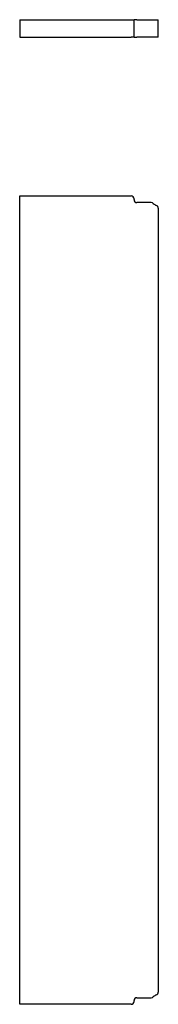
# Model space of a CAD drawing. Header units: inches. Extents: x 23 to 146, y 7 to 76.
# Tile 1 of 3: x 22.78 to 28.68, y 7.19 to 49.08. Entities that reach past the tile are written whole.
import ezdxf

# ---------------------------------------------------------------- set-up
doc = ezdxf.new("R2010")
doc.units = ezdxf.units.IN
doc.header["$MEASUREMENT"] = 0
doc.layers.add('Visible Edges(ANSI)', color=7, linetype='Continuous', lineweight=25)

msp = doc.modelspace()

# ---------------------------------------------------------------- linework, layer by layer
at = {"layer": 'Visible Edges(ANSI)'}
for p, q in [((22.782, 49.083), (27.52, 49.083)), ((22.782, 49.083), (22.782, 48.333)), ((27.52, 49.083), (27.645, 49.083)), ((27.77, 49.083), (27.645, 49.083)), ((27.645, 48.333), (27.645, 49.083)), ((27.77, 49.083), (28.377, 49.083)), ((28.377, 49.083), (28.461, 49.083)), ((28.461, 49.083), (28.601, 49.083)), ((28.601, 49.083), (28.676, 49.083)), ((28.676, 48.333), (28.676, 49.083)), ((22.782, 48.333), (27.52, 48.333)), ((27.645, 48.333), (27.52, 48.333)), ((27.645, 48.333), (27.77, 48.333)), ((28.377, 48.333), (27.77, 48.333)), ((28.461, 48.333), (28.377, 48.333)), ((28.601, 48.333), (28.461, 48.333)), ((28.676, 48.333), (28.601, 48.333)), ((22.782, 41.582), (27.52, 41.582)), ((22.782, 7.188), (22.782, 41.582)), ((27.645, 41.426), (27.645, 41.457)), ((28.377, 41.301), (27.77, 41.301)), ((28.676, 41.062), (28.676, 7.707)), ((27.52, 7.188), (22.782, 7.188)), ((27.645, 7.313), (27.645, 7.344)), ((27.77, 7.469), (28.377, 7.469))]:
    msp.add_line(p, q, dxfattribs=at)
for centre, radius, start, end in [((27.52, 41.457), 0.125, 0, 90), ((27.77, 41.426), 0.125, 180, 270), ((28.377, 41.176), 0.125, 47.2565, 90), ((28.801, 41.635), 0.5, 227.2565, 246.4218), ((28.551, 41.062), 0.125, 0, 66.4218), ((28.801, 7.135), 0.5, 113.5782, 132.7435), ((28.551, 7.707), 0.125, 293.5782, 0), ((27.52, 7.313), 0.125, 270, 0), ((27.77, 7.344), 0.125, 90, 180), ((28.377, 7.594), 0.125, 270, 312.7435)]:
    msp.add_arc(centre, radius, start, end, dxfattribs=at)

doc.saveas('drawing.dxf')
